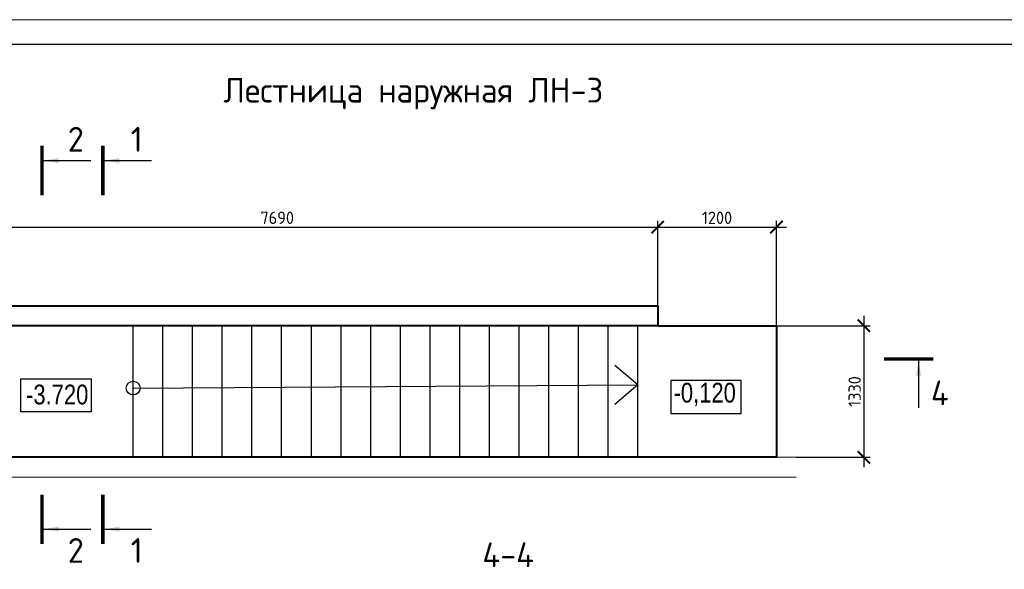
# Model space of a CAD drawing. Header units: millimetres. Extents: x 130535 to 3472113, y -52734 to 121434.
# Tile 65 of 100: x 612487 to 632387, y 23097 to 34210. Entities that reach past the tile are written whole.
import ezdxf
from ezdxf.enums import TextEntityAlignment as Align

# ---------------------------------------------------------------- set-up
doc = ezdxf.new("R2010")
doc.units = ezdxf.units.MM
doc.layers.get('DEFPOINTS').update_dxf_attribs({"color": 1, "lineweight": 0})
for name, color, linetype, lineweight in [('РАЗМЕРЫ', 1, 'Continuous', 9), ('стены монолит', 126, 'Continuous', 40), ('ТОНКИЕ', 7, 'Continuous', 9)]:
    doc.layers.add(name, color=color, linetype=linetype, lineweight=lineweight)
doc.layers.add('ТОЛСТЫЕ_ОСНОВНЫЕ', color=6, linetype='Continuous')
doc.styles.add('Century Gothic', font='GOTHIC.TTF')
doc.styles.add('GOST-2.304_Type-B', font='GOST_Common.ttf')
doc.dimstyles.new('СПДС', dxfattribs={"dimscale": 100, "dimtxt": 2.5, "dimasz": 2.5, "dimexe": 1.25, "dimexo": 0, "dimtad": 1, "dimdec": 0, "dimtxsty": 'GOST-2.304_Type-B', "dimblk": 'ARCHTICK', "dimcen": 2.5, "dimdle": 2, "dimadec": 0, "dimazin": 2, "dimtfac": 0.75, "dimtdec": 0, "dimtmove": 1, "dimatfit": 3, "dimfxl": 1, "dimtolj": 1, "dimarcsym": 1})

# ---------------------------------------------------------------- blocks, each defined once
blk = doc.blocks.new('*U5')
at = {"layer": 'ТОЛСТЫЕ_ОСНОВНЫЕ', "color": 6}
blk.add_lwpolyline([(20, 5), (589, 5), (589, 415), (20, 415)], close=True, dxfattribs=at)
at = {"layer": 'ТОНКИЕ'}
blk.add_lwpolyline([(0, 0), (594, 0), (594, 420), (0, 420)], close=True, dxfattribs=at)
blk = doc.blocks.new('_ArchTick')
at = {"color": 0, "linetype": 'ByBlock', "const_width": 0.15}
blk.add_lwpolyline([(-0.5, -0.5), (0.5, 0.5)], dxfattribs=at)
blk = doc.blocks.new('*D308')
at = {"layer": 'DEFPOINTS', "color": 0, "linetype": 'Continuous', "lineweight": 0, "transparency": 16777216}
for p in [(625382, 30016), (625382, 28422), (610002, 28222)]:
    blk.add_point(p, dxfattribs=at)
at = {"layer": 'РАЗМЕРЫ', "color": 0, "linetype": 'Continuous', "lineweight": -2, "transparency": 16777216}
for p, q in [((610002, 28222), (610002, 30141)), ((625382, 28422), (625382, 30141)), ((609802, 30016), (625582, 30016))]:
    blk.add_line(p, q, dxfattribs=at)
at = {"layer": 'РАЗМЕРЫ', "color": 0, "linetype": 'Continuous', "lineweight": -2, "transparency": 16777216, "xscale": 250, "yscale": 250, "zscale": 250, "rotation": 180}
blk.add_blockref('_ArchTick', (610002, 30016), dxfattribs=at)
at = {"layer": 'РАЗМЕРЫ', "color": 0, "linetype": 'Continuous', "lineweight": -2, "transparency": 16777216, "xscale": 250, "yscale": 250, "zscale": 250}
blk.add_blockref('_ArchTick', (625382, 30016), dxfattribs=at)
at = {"layer": 'РАЗМЕРЫ', "color": 0, "linetype": 'Continuous', "lineweight": 0, "transparency": 16777216, "insert": (617692, 30204), "char_height": 250, "attachment_point": 5, "style": 'GOST-2.304_Type-B'}
blk.add_mtext('\\A1;7690', dxfattribs=at)
blk = doc.blocks.new('*D326')
at = {"layer": 'DEFPOINTS', "color": 0, "linetype": 'Continuous', "lineweight": 0, "transparency": 16777216}
for p in [(627782, 30016), (625382, 28422), (627782, 28022)]:
    blk.add_point(p, dxfattribs=at)
at = {"layer": 'РАЗМЕРЫ', "color": 0, "linetype": 'Continuous', "lineweight": -2, "transparency": 16777216}
for p, q in [((625382, 28422), (625382, 30141)), ((627782, 28022), (627782, 30141)), ((625182, 30016), (627982, 30016))]:
    blk.add_line(p, q, dxfattribs=at)
at = {"layer": 'РАЗМЕРЫ', "color": 0, "linetype": 'Continuous', "lineweight": -2, "transparency": 16777216, "xscale": 250, "yscale": 250, "zscale": 250, "rotation": 180}
blk.add_blockref('_ArchTick', (625382, 30016), dxfattribs=at)
at = {"layer": 'РАЗМЕРЫ', "color": 0, "linetype": 'Continuous', "lineweight": -2, "transparency": 16777216, "xscale": 250, "yscale": 250, "zscale": 250}
blk.add_blockref('_ArchTick', (627782, 30016), dxfattribs=at)
at = {"layer": 'РАЗМЕРЫ', "color": 0, "linetype": 'Continuous', "lineweight": 0, "transparency": 16777216, "insert": (626582, 30204), "char_height": 250, "attachment_point": 5, "style": 'GOST-2.304_Type-B'}
blk.add_mtext('\\A1;1200', dxfattribs=at)
blk = doc.blocks.new('*D327')
at = {"layer": 'DEFPOINTS', "color": 0, "linetype": 'Continuous', "lineweight": 0, "transparency": 16777216}
for p in [(627782, 28022), (628181, 25362, -700), (629549, 25362)]:
    blk.add_point(p, dxfattribs=at)
at = {"layer": 'РАЗМЕРЫ', "color": 0, "linetype": 'Continuous', "lineweight": -2, "transparency": 16777216}
for p, q in [((629549, 28222), (629549, 25162)), ((627782, 28022), (629674, 28022)), ((628181, 25362), (629674, 25362))]:
    blk.add_line(p, q, dxfattribs=at)
at = {"layer": 'РАЗМЕРЫ', "color": 0, "linetype": 'Continuous', "lineweight": -2, "transparency": 16777216, "xscale": 250, "yscale": 250, "zscale": 250}
for p, rotation in [((629549, 28022), 90), ((629549, 25362), 270)]:
    blk.add_blockref('_ArchTick', p, dxfattribs=dict(at, rotation=rotation))
at = {"layer": 'РАЗМЕРЫ', "color": 0, "linetype": 'Continuous', "lineweight": 0, "transparency": 16777216, "insert": (629362, 26692), "char_height": 250, "attachment_point": 5, "rotation": 90, "style": 'GOST-2.304_Type-B'}
blk.add_mtext('\\A1;1330', dxfattribs=at)

msp = doc.modelspace()

# ---------------------------------------------------------------- linework, layer by layer
at = {"linetype": 'Continuous', "lineweight": 25, "transparency": 33554687}
for p, q in [((614781.9, 25361.7, -700), (614781.9, 28021.7)), ((615381.9, 25361.7, -700), (615381.9, 28021.7)), ((615981.9, 25361.7, -700), (615981.9, 28021.7, 0)), ((616581.9, 25361.7, -700), (616581.9, 28021.7, 0)), ((617181.9, 25361.7, -700), (617181.9, 28021.7)), ((617781.9, 25361.7, -700), (617781.9, 28021.7)), ((618381.9, 25361.7, -700), (618381.9, 28021.7)), ((618981.9, 25361.7, -700), (618981.9, 28021.7)), ((619581.9, 25361.7, -700), (619581.9, 28021.7)), ((620181.9, 25361.7, -700), (620181.9, 28021.7)), ((620781.9, 25361.7, -700), (620781.9, 28021.7)), ((621381.9, 25361.7, -700), (621381.9, 28021.7)), ((621981.9, 25361.7, -700), (621981.9, 28021.7)), ((622581.9, 25361.7, -700), (622581.9, 28021.7)), ((623181.9, 25361.7, -700), (623181.9, 28021.7)), ((623781.9, 25361.7, -700), (623781.9, 28021.7)), ((624381.9, 25361.7, -700), (624381.9, 28021.7)), ((624981.9, 25361.7, -700), (624981.9, 28021.7)), ((624981.9, 26824.4, -273.9), (624514.7, 27216.5, -273.9)), ((614781.9, 26761.7), (624981.9, 26824.4, -273.9)), ((624981.9, 26824.4, -273.9), (624514.7, 26432.3, -273.9)), ((625381.9, 25361.7, -700), (614781.9, 25361.7, -700))]:
    msp.add_line(p, q, dxfattribs=at)
for points in [[(613930.6, 26278.6), (612508.1, 26278.6), (612508.1, 26945.3), (613930.6, 26945.3), (613930.6, 26278.6)], [(625646.5, 26246.9), (627069, 26246.9), (627069, 26913.6), (625646.5, 26913.6), (625646.5, 26246.9)]]:
    msp.add_lwpolyline(points, dxfattribs=at)
msp.add_circle((614781.9, 26761.7), 140, dxfattribs=at)
at = {"layer": 'РАЗМЕРЫ', "linetype": 'Continuous', "lineweight": 0}
for p, q in [((628180.7, 25361.7, -700), (608837, 25361.7, -700)), ((628180.7, 24961.7, -700), (609601.9, 24961.7, -700))]:
    msp.add_line(p, q, dxfattribs=at)
at = {"layer": 'стены монолит', "ltscale": 100}
msp.add_lwpolyline([(610001.9, 28421.7), (625381.9, 28421.7), (625381.9, 28021.7), (610001.9, 28021.7)], close=True, dxfattribs=at)
msp.add_lwpolyline([(625381.9, 28021.7), (627781.9, 28021.7), (627781.9, 25361.7), (610001.9, 25361.7)], dxfattribs=at)
at = {"layer": 'ТОНКИЕ', "linetype": 'Continuous', "lineweight": 25, "ltscale": 200}
for p, q in [((612972.1, 31361.3), (613922.1, 31361.3)), ((614202.3, 31361.3), (615152.3, 31361.3)), ((630653.2, 27313.3), (630653.2, 26363.3)), ((612972.1, 23908.3), (613922.1, 23908.3)), ((614202.3, 23908.3), (615152.3, 23908.3))]:
    msp.add_line(p, q, dxfattribs=at)
at = {"layer": 'ТОНКИЕ', "linetype": 'Continuous', "lineweight": 25, "ltscale": 200, "const_width": 70}
for points in [[(612937.1, 31661.3), (612937.1, 30661.3)], [(614167.3, 31661.3), (614167.3, 30661.3)], [(630953.2, 27348.3), (629953.2, 27348.3)], [(612937.1, 23608.3), (612937.1, 24608.3)], [(614167.3, 23608.3), (614167.3, 24608.3)]]:
    msp.add_lwpolyline(points, dxfattribs=at)
at = {"layer": 'ТОНКИЕ', "linetype": 'Continuous', "lineweight": 25, "ltscale": 200}
for points in [[(612972.1, 31361.3), (613272.6, 31411.6), (613272.6, 31311)], [(614202.3, 31361.3), (614502.7, 31411.6), (614502.7, 31311)], [(630653.2, 27313.3), (630703.5, 27012.9), (630602.9, 27012.9)], [(612972.1, 23908.3), (613272.6, 23958.6), (613272.6, 23858.1)], [(614202.3, 23908.3), (614502.7, 23958.6), (614502.7, 23858.1)]]:
    msp.add_solid(points, dxfattribs=at)

# ---------------------------------------------------------------- block references
at = {"xscale": 100, "yscale": 100, "zscale": 100}
msp.add_blockref('*U5', (603807.5, -7790.1), dxfattribs=at)
msp.add_blockref('*U5', (603807.5, -7790.1), dxfattribs=at)

# ---------------------------------------------------------------- texts
at = {"linetype": 'Continuous', "lineweight": 25, "transparency": 33554687, "char_height": 400, "style": 'Century Gothic'}
for s, insert, width, attachment_point in [('{\\W0.83;-3.720}', (613875, 26425.3), 3258.138, 9), ('{\\W0.83;-0,120}', (625702.1, 26393.6), 1478.138, 7)]:
    msp.add_mtext(s, dxfattribs=dict(at, insert=insert, width=width, attachment_point=attachment_point))
at = {"layer": 'ТОНКИЕ', "linetype": 'Continuous', "lineweight": 0, "style": 'GOST-2.304_Type-B'}
msp.add_text('4-4', height=500, dxfattribs=at).set_placement((622359.9, 23391.6), align=Align.MIDDLE_CENTER)
at = {"layer": 'ТОНКИЕ', "linetype": 'Continuous', "lineweight": 0, "insert": (620442.5, 32716), "char_height": 500, "width": 8130, "attachment_point": 5, "style": 'GOST-2.304_Type-B'}
msp.add_mtext('{\\C0;Лестница наружная ЛН-3}', dxfattribs=at)
at = {"layer": 'ТОНКИЕ', "linetype": 'Continuous', "lineweight": 0, "char_height": 500, "attachment_point": 5, "style": 'GOST-2.304_Type-B'}
for s, insert in [('2', (613622.1, 31791.3)), ('1', (614852.3, 31791.3)), ('4', (631083.2, 26663.3)), ('2', (613622.1, 23478.3)), ('1', (614852.3, 23478.3))]:
    msp.add_mtext_dynamic_manual_height_columns(s, width=723.88, gutter_width=25, heights=[0], dxfattribs=dict(at, insert=insert))

# ---------------------------------------------------------------- dimensions: what is measured, and where the dimension line sits
at = {"layer": 'РАЗМЕРЫ', "linetype": 'Continuous', "lineweight": 0}
for base, p1, p2, angle, picture, middle in [((625381.9, 30016.4), (610001.9, 28221.7), (625381.9, 28421.7), 180, '*D308', (617691.9, 30203.9)), ((627781.9, 30016.4), (625381.9, 28421.7), (627781.9, 28021.7), 180, '*D326', (626581.9, 30203.9)), ((629549.2, 25361.7), (627781.9, 28021.7), (628180.7, 25361.7, -700), 90, '*D327', (629361.7, 26691.7))]:
    dim = msp.add_linear_dim(base=base, p1=p1, p2=p2, angle=angle, dimstyle='СПДС', override={"dimlfac": 0.5}, dxfattribs=at)
    dim.commit()
    dim.dimension.update_dxf_attribs({"geometry": picture, "text_midpoint": middle})

doc.saveas('drawing.dxf')
